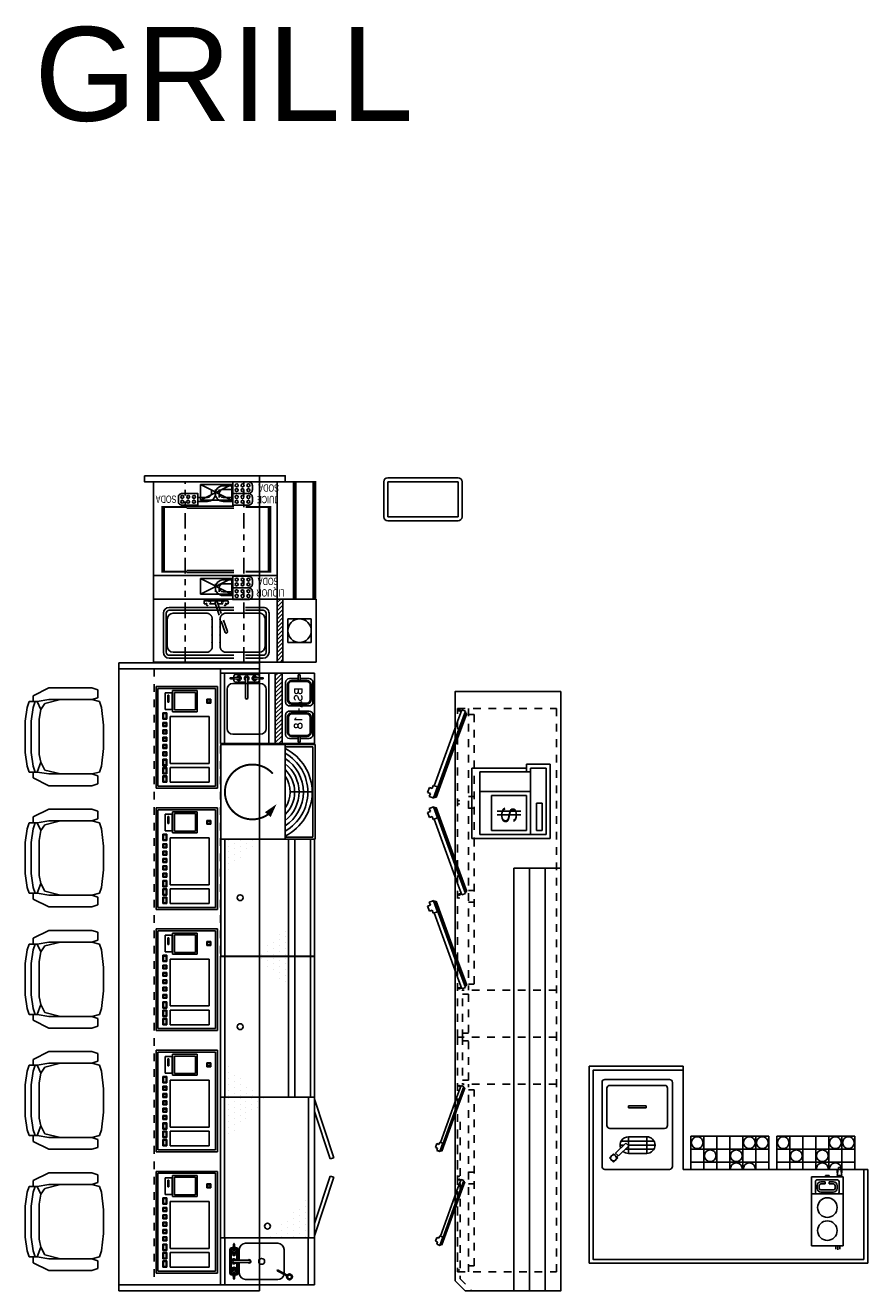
# Model space of a CAD drawing. Header units: inches. Extents: x -119 to 3951, y 0 to 4293.
# Tile 57 of 68: x 2378 to 2593, y 3436 to 3759. Entities that reach past the tile are written whole.
import ezdxf
from ezdxf.enums import TextEntityAlignment as Align

# ---------------------------------------------------------------- set-up
doc = ezdxf.new("R2010")
doc.units = ezdxf.units.IN
doc.header["$LTSCALE"] = 48
doc.header["$MEASUREMENT"] = 0
for name, pattern in [('A1-DASH', [0.2383, 0.0833, -0.031, 0.031, -0.031, 0.031, -0.031]), ('current$0$HIDDEN', [0.1875, 0.125, -0.0625]), ('HIDDEN', [0.375, 0.25, -0.125]), ('S-DASH', [0.082, 0.041, -0.041])]:
    doc.linetypes.add(name, pattern=pattern)
doc.layers.get('0').update_dxf_attribs({"linetype": 'CONTINUOUS'})
for name, color, linetype in [('200', 2, 'CONTINUOUS'), ('201', 2, 'HIDDEN'), ('204', 6, 'CONTINUOUS'), ('A-NEW GAMING', 5, 'current$0$HIDDEN'), ('A-SEATING', 3, 'CONTINUOUS'), ('E-SEATING', 3, 'CONTINUOUS'), ('FS-ARLBL', 4, 'CONTINUOUS'), ('FS-DSH01', 1, 'S-DASH'), ('FS-DSHA1', 4, 'A1-DASH'), ('FS-EQCTR', 4, 'CONTINUOUS'), ('FS-EQDTL', 8, 'CONTINUOUS'), ('FS-EQNTS', 3, 'CONTINUOUS'), ('FS-EQPMT', 2, 'CONTINUOUS')]:
    doc.layers.add(name, color=color, linetype=linetype)
doc.layers.get('0').freeze()
doc.styles.add('BarName', font='archtxp1.shx', dxfattribs={"width": 0.75, "height": 2.5})
doc.styles.add('HELV-12', font='HELV.shx', dxfattribs={"height": 12})
doc.styles.add('TEXT', font='SIMPLEX', dxfattribs={"height": 2})
doc.styles.add('TXT4', font='TXT', dxfattribs={"width": 1.25, "height": 4})

# ---------------------------------------------------------------- blocks, each defined once
blk = doc.blocks.new('RAE40P')
at = {"layer": '200'}
for p, q in [((0.75, 0), (22.25, 0)), ((0, -17.25), (0, -0.75)), ((23, -0.75), (23, -17.25)), ((22.25, -18), (0.75, -18))]:
    blk.add_line(p, q, dxfattribs=at)
for centre, start, end in [((0.75, -0.75), 90, 180), ((22.25, -0.75), 0, 90), ((0.75, -17.25), 180, 270), ((22.25, -17.25), 270, 0)]:
    blk.add_arc(centre, 0.75, start, end, dxfattribs=at)
at = {"layer": '204'}
for p, q in [((1.88, -2.94), (2.94, -1.88)), ((2.94, -4), (1.88, -2.94)), ((2.94, -1.88), (4, -2.94)), ((4, -2.94), (2.94, -4)), ((3.74, -3.2), (4.09, -3.55)), ((10.5, -16), (10.5, -2)), ((11.25, -1.25), (20.75, -1.25)), ((21.5, -2), (21.5, -16)), ((3.2, -3.74), (3.55, -4.09)), ((3.47, -4.17), (4.17, -3.47)), ((3.47, -4.17), (6.04, -6.82)), ((4.17, -3.47), (6.75, -6.12)), ((5.19, -5.95), (5.19, -13.29)), ((6.75, -6.12), (6.04, -6.82)), ((6.19, -4.63), (6.19, -5.54)), ((7.19, -4.86), (7.19, -13.31)), ((4.09, -6.75), (8.34, -6.75)), ((4.09, -6.75), (4.09, -11.43)), ((6.19, -6.67), (6.19, -13.55)), ((8.34, -6.75), (8.34, -11.43)), ((15.75, -11.25), (15.75, -6.75)), ((15.75, -6.75), (16.25, -6.75)), ((16.25, -11.25), (16.25, -6.75)), ((4.09, -11.43), (8.34, -11.43)), ((15.75, -11.25), (16.25, -11.25)), ((20.75, -16.75), (11.25, -16.75))]:
    blk.add_line(p, q, dxfattribs=at)
blk.add_circle((2.94, -2.94), 0.75, dxfattribs=at)
for centre, radius, start, end in [((11.25, -2), 0.75, 90, 180), ((20.75, -2), 0.75, 0, 90), ((6.22, -6.75), 2.12, 138.9689, 180), ((6.22, -6.75), 2.12, 0, 111.3986), ((6.22, -11.43), 2.12, 180, 0), ((11.25, -16), 0.75, 180, 270), ((20.75, -16), 0.75, 270, 0)]:
    blk.add_arc(centre, radius, start, end, dxfattribs=at)
blk = doc.blocks.new('p-gcu')
at = {"layer": 'FS-EQPMT'}
for p, q in [((-10, 0), (-10, -8.5)), ((-6.667, 0), (-6.667, -8.5)), ((-3.334, 0), (-3.334, -8.5)), ((-0.001, 0), (-0.001, -8.5)), ((3.332, 0), (3.332, -8.5)), ((6.665, 0), (6.665, -8.5)), ((10, -8.5), (10, 0)), ((-10, -1.834), (10, -1.834)), ((-10, -5.167), (10, -5.167)), ((-10, -8.5), (10, -8.5))]:
    blk.add_line(p, q, dxfattribs=at)
for centre in [(-5.0005, -3.5005), (1.6655, -3.5005), (-8.3335, -6.8335), (4.9985, -6.8335), (8.3315, -6.8335)]:
    blk.add_circle(centre, 1.4995, dxfattribs=at)
for centre in [(1.6655, -0.1675), (4.9985, -0.1675)]:
    blk.add_arc(centre, 1.4995, 173.586453, 6.413547, dxfattribs=at)
blk = doc.blocks.new('BNA007P')
at = {"layer": 'FS-EQDTL'}
for p, q in [((8.02, -13.32), (0, -13.32)), ((1.03, -16.47), (1.03, -13.72)), ((1.49, -15.47), (1.49, -14.72)), ((2.04, -15.47), (2.04, -14.72)), ((5.68, -13.79), (2.43, -13.79)), ((5.68, -14.34), (2.43, -14.34)), ((3.57, -15.86), (2.43, -15.86)), ((3.57, -16.41), (3.57, -15.86)), ((5.68, -15.86), (4.54, -15.86)), ((4.54, -16.41), (4.54, -15.86)), ((6.07, -15.47), (6.07, -14.72)), ((6.62, -15.47), (6.62, -14.72)), ((7.08, -16.47), (7.08, -13.72)), ((6.68, -16.87), (1.43, -16.87)), ((3.57, -16.41), (2.43, -16.41)), ((5.68, -16.41), (4.54, -16.41))]:
    blk.add_line(p, q, dxfattribs=at)
for centre in [(4.01, -3.93), (4.01, -9.82)]:
    blk.add_circle(centre, 2.5, dxfattribs=at)
for centre, radius, start, end in [((1.43, -13.72), 0.4, 90, 180), ((2.43, -14.72), 0.937, 90, 180), ((2.43, -15.47), 0.937, 180, 270), ((2.43, -14.72), 0.387, 90, 180), ((2.43, -15.47), 0.387, 180, 270), ((4.05, -15.1), 0.188, 15, 15), ((5.68, -14.72), 0.937, 0, 90), ((5.68, -14.72), 0.387, 0, 90), ((5.68, -15.47), 0.937, 270, 0), ((5.68, -15.47), 0.387, 270, 0), ((6.68, -13.72), 0.4, 0, 90), ((1.43, -16.47), 0.4, 180, 270), ((6.68, -16.47), 0.4, 270, 0)]:
    blk.add_arc(centre, radius, start, end, dxfattribs=at)
at = {"layer": 'FS-EQPMT'}
for p, q in [((8.02, 0), (0, 0)), ((0, 0), (0, -17.72)), ((0.84, 0), (0.84, 0.79)), ((1.33, 0), (1.33, 1)), ((1.84, 0), (1.84, 0.79)), ((8.02, 0), (8.02, -17.72)), ((0, -17.72), (8.02, -17.72)), ((0.33, -18), (1.47, -18)), ((0.65, -20.06), (0.33, -18)), ((0.34, -19.54), (0.34, -18.79)), ((0.34, -19.33), (0.34, -19.54)), ((0.49, -17.72), (0.49, -18)), ((1.47, -18), (1.15, -20.06)), ((1.31, -18), (1.31, -17.72)), ((1.46, -19.54), (1.46, -18.79)), ((1.46, -19.33), (1.46, -19.54)), ((3.58, -17.72), (3.58, -18.03)), ((4.49, -18.03), (3.58, -18.03)), ((4.5, -17.72), (4.49, -18.03)), ((0.57, -19.54), (0.34, -19.54)), ((1.15, -20.06), (0.65, -20.06)), ((1.46, -19.54), (1.23, -19.54))]:
    blk.add_line(p, q, dxfattribs=at)
for start, end in [(150.9427, 180), (0, 29.6212)]:
    blk.add_arc((0.9, -18.79), 0.562, start, end, dxfattribs=at)
blk = doc.blocks.new('GTD092P')
at = {"layer": '200'}
for p, q in [((2.86, -0.38), (19.3, -6.36)), ((22.46, -6.45), (5.78, -0.38)), ((22.17, -6.16), (6.28, -0.38)), ((22.22, -6.01), (6.75, -0.38)), ((22.28, -5.85), (7.24, -0.38)), ((19.6, -5.54), (19.22, -6.59)), ((19.6, -5.54), (22.42, -6.56)), ((22.28, -5.85), (22.11, -6.32)), ((22.12, -7.39), (22.46, -6.45)), ((19.22, -6.59), (19.98, -6.87)), ((19.98, -6.87), (19.72, -7.58)), ((19.72, -7.58), (21.01, -8.05)), ((21.27, -7.34), (21.01, -8.05)), ((21.27, -7.34), (22.03, -7.62)), ((22.42, -6.56), (22.03, -7.62))]:
    blk.add_line(p, q, dxfattribs=at)
at = {"layer": '201'}
for p, q in [((-0.12, 0.04), (0.1, 0.63)), ((-0.08, 0.69), (0.26, 1.63)), ((2.86, -0.38), (-0.08, 0.69)), ((0.12, -0.04), (0.33, 0.54)), ((0.26, 1.63), (5.78, -0.38)), ((0.61, 1.51), (0.79, 1.98)), ((6.28, -0.38), (0.67, 1.67)), ((6.75, -0.38), (0.73, 1.82)), ((0.79, 1.98), (7.24, -0.38))]:
    blk.add_line(p, q, dxfattribs=at)
blk.add_circle((0, 0), 0.125, dxfattribs=at)
blk.add_circle((0, 0), 0.125, dxfattribs=at)
blk = doc.blocks.new('GTD094P')
at = {"layer": '200'}
for p, q in [((-0.79, 1.98), (-7.24, -0.38)), ((-6.75, -0.38), (-0.73, 1.82)), ((-6.28, -0.38), (-0.67, 1.67)), ((-0.26, 1.63), (-5.78, -0.38)), ((-2.86, -0.38), (0.08, 0.69)), ((-0.61, 1.51), (-0.79, 1.98)), ((-0.12, -0.04), (-0.33, 0.54)), ((0.08, 0.69), (-0.26, 1.63)), ((0.12, 0.04), (-0.1, 0.63)), ((-22.46, -6.45), (-5.78, -0.38)), ((-22.28, -5.85), (-7.24, -0.38)), ((-22.22, -6.01), (-6.75, -0.38)), ((-22.17, -6.16), (-6.28, -0.38)), ((-2.86, -0.38), (-19.3, -6.36)), ((-22.12, -7.39), (-22.46, -6.45)), ((-19.6, -5.54), (-22.42, -6.56)), ((-22.28, -5.85), (-22.11, -6.32)), ((-19.6, -5.54), (-19.22, -6.59)), ((-22.42, -6.56), (-22.03, -7.62)), ((-21.27, -7.34), (-22.03, -7.62)), ((-21.27, -7.34), (-21.01, -8.05)), ((-19.72, -7.58), (-21.01, -8.05)), ((-19.22, -6.59), (-19.98, -6.87)), ((-19.98, -6.87), (-19.72, -7.58))]:
    blk.add_line(p, q, dxfattribs=at)
blk.add_circle((0, 0), 0.125, dxfattribs=at)
blk.add_circle((0, 0), 0.125, dxfattribs=at)
blk.add_circle((0, 0), 0.125, dxfattribs=at)
blk = doc.blocks.new('p-slmjim')
at = {"layer": 'FS-EQPMT'}
for p, q in [((1, 0), (19, 0)), ((0, -10), (0, -1)), ((1, -10), (1, -1)), ((1, -1), (19, -1)), ((19, -1), (19, -10)), ((20, -1), (20, -10)), ((19, -10), (1, -10)), ((19, -11), (1, -11))]:
    blk.add_line(p, q, dxfattribs=at)
for centre, start, end in [((1, -1), 90, 180), ((19, -1), 0, 90), ((1, -10), 180, 270), ((19, -10), 270, 0)]:
    blk.add_arc(centre, 1, start, end, dxfattribs=at)
blk = doc.blocks.new('blender')
at = {"layer": 'FS-EQPMT'}
for p, q in [((-6, 0), (-1, 0)), ((-7, -3.25), (-7, -1)), ((-6.5, -5.5), (-6.5, -1.5)), ((-6.25, -5.5), (-6.25, -1.5)), ((-5.5, -0.5), (-1.5, -0.5)), ((-5.5, -0.75), (-1.5, -0.75)), ((-0.75, -1.5), (-0.75, -5.5)), ((-0.5, -1.5), (-0.5, -5.5)), ((0, -1), (0, -6)), ((-6.5, -3.25), (-8, -3.25)), ((-8, -3.25), (-8, -3.75)), ((-6.5, -3.75), (-8, -3.75)), ((-7, -6), (-7, -3.75)), ((-1.5, -6.25), (-5.5, -6.25)), ((-1, -7), (-6, -7)), ((-1.5, -6.5), (-5.5, -6.5))]:
    blk.add_line(p, q, dxfattribs=at)
for centre, radius, start, end in [((-6, -1), 1, 90, 180), ((-1, -1), 1, 0, 90), ((-5.5, -1.5), 1, 90, 180), ((-5.5, -1.5), 0.75, 90, 180), ((-1.5, -1.5), 1, 0, 90), ((-1.5, -1.5), 0.75, 0, 90), ((-6, -6), 1, 180, 270), ((-5.5, -5.5), 1, 180, 270), ((-5.5, -5.5), 0.75, 180, 270), ((-1.5, -5.5), 1, 270, 0), ((-1.5, -5.5), 0.75, 270, 0), ((-1, -6), 1, 270, 0)]:
    blk.add_arc(centre, radius, start, end, dxfattribs=at)
blk = doc.blocks.new('*X298')
for p, q in [((14.1, 34.25), (15.85, 36)), ((15.16, 34.25), (16.91, 36)), ((16.22, 34.25), (17.97, 36)), ((17.28, 34.25), (19.03, 36)), ((18.34, 34.25), (20.09, 36)), ((19.4, 34.25), (21.15, 36)), ((20.46, 34.25), (22.21, 36)), ((21.52, 34.25), (23.27, 36)), ((22.58, 34.25), (24.33, 36)), ((23.64, 34.25), (25.39, 36)), ((24.7, 34.25), (26.45, 36)), ((25.76, 34.25), (27.51, 36)), ((26.83, 34.25), (28.58, 36)), ((27.89, 34.25), (29.64, 36)), ((28.95, 34.25), (30.7, 36)), ((30.01, 34.25), (31.76, 36))]:
    blk.add_line(p, q)
blk = doc.blocks.new('A$C6D764312')
at = {"layer": '200'}
for p, q in [((0, 5.35), (0, 5.28)), ((0.09, 5.44), (2.25, 5.56)), ((0.09, 5.18), (2.25, 5.06)), ((1, 5.88), (1, 5.49)), ((1, 5.88), (1, 5.49)), ((1, 5.13), (1, 4.75)), ((1, 5.13), (1, 4.75)), ((1.44, 6.31), (7.06, 6.31)), ((1.44, 4.31), (3.94, 4.31)), ((3.94, 5.31), (3.94, 0.31)), ((4.56, 5.31), (4.56, 0.31)), ((4.56, 4.31), (7.06, 4.31)), ((8.41, 5.44), (6.25, 5.56)), ((8.41, 5.18), (6.25, 5.06)), ((7.5, 5.88), (7.5, 5.49)), ((7.5, 5.13), (7.5, 4.75)), ((8.5, 5.35), (8.5, 5.28))]:
    blk.add_line(p, q, dxfattribs=at)
for centre, radius, start, end in [((0.09, 5.35), 0.0938, 93.1798, 180), ((0.09, 5.28), 0.0938, 180, 266.8202), ((1.44, 5.88), 0.438, 90, 180), ((1.44, 4.75), 0.438, 180, 270), ((2.25, 5.31), 0.594, 201.6803, 158.3197), ((2.25, 5.31), 0.25, 263.6403, 96.3597), ((4.25, 5.31), 0.594, 301.7569, 238.2431), ((4.25, 5.31), 0.312, 0, 180), ((6.25, 5.31), 0.594, 21.6803, 338.3197), ((6.25, 5.31), 0.25, 83.6403, 276.3597), ((7.06, 5.88), 0.438, 0, 90), ((7.06, 4.75), 0.438, 270, 0), ((8.41, 5.35), 0.0938, 360, 86.8202), ((8.41, 5.28), 0.0938, 273.1798, 360), ((4.25, 0.31), 0.312, 180, 0)]:
    blk.add_arc(centre, radius, start, end, dxfattribs=at)
blk = doc.blocks.new('GTA125P')
at = {"layer": '200'}
for p, q in [((18, 0), (0, 0)), ((0, 0), (0, -15.75)), ((18, -15.75), (18, 0)), ((18, -1), (0, -1)), ((2.64, -3.17), (2.64, -10.17)), ((14.14, -1.67), (4.14, -1.67)), ((15.64, -10.17), (15.64, -3.17)), ((0, -12.33), (18, -12.33)), ((4.14, -11.67), (14.14, -11.67)), ((0.71, -14), (0, -14.74)), ((0, -14), (18, -14)), ((0, -15.75), (18, -15.75)), ((0, -24), (0, -15.75)), ((17.13, -15.74), (17.99, -14.88)), ((18, -15.75), (18, -24)), ((18, -24), (0, -24))]:
    blk.add_line(p, q, dxfattribs=at)
for centre, start, end in [((4.14, -3.17), 90, 180), ((14.14, -3.17), 0, 90), ((4.14, -10.17), 180, 270), ((14.14, -10.17), 270, 360)]:
    blk.add_arc(centre, 1.5, start, end, dxfattribs=at)
at = {"layer": '200', "rotation": 90}
blk.add_blockref('A$C6D764312', (6.62, -10.93), dxfattribs=at)
at = {"layer": '200'}
blk.add_blockref('*X298', (-14, -50), dxfattribs=at)
at = {"layer": '200', "style": 'TEXT'}
blk.add_text('BSA-18', height=2, dxfattribs=at).set_placement((9, -20.88), align=Align.CENTER)
blk = doc.blocks.new('SEAT')
at = {"layer": 'E-SEATING'}
for p, q in [((-7.5, 19.5), (-9, 19)), ((-4, 20), (-7.5, 19.5)), ((4, 20), (-4, 20)), ((7.5, 19.5), (4, 20)), ((9, 19), (7.5, 19.5)), ((-10.5, 18), (-12.5, 14)), ((-9, 18), (-10.5, 18)), ((-9, 17), (-9.5, 14)), ((-9, 17), (-9, 19)), ((-7.5, 18), (-9, 17.5)), ((-9, 17), (-7, 16)), ((-4, 18.5), (-7.5, 18)), ((-7, 16), (-4.5, 16.5)), ((-4.5, 16.5), (4.5, 16.5)), ((4, 18.5), (-4, 18.5)), ((7.5, 18), (4, 18.5)), ((4.5, 16.5), (6.5, 16)), ((6.5, 16), (9, 17)), ((9, 17.5), (7.5, 18)), ((9, 17), (9, 19)), ((10.5, 18), (9, 18)), ((9, 17), (9.5, 14)), ((12.5, 14), (10.5, 18)), ((-12.5, 14), (-12.5, 3)), ((-9.5, 11), (-8.5, 15)), ((-9.5, 14), (-9.5, 3)), ((-8.5, 15), (-7, 16)), ((8.5, 15), (6.5, 16)), ((9.5, 11), (8.5, 15)), ((9.5, 14), (9.5, 3)), ((12.5, 3), (12.5, 14)), ((-12.5, 3), (-12, 1.5)), ((-12, 1.5), (-10, 1.5)), ((-10, 1.5), (-9.5, 3)), ((-9.5, 3), (-9, 1)), ((-9, 1), (-7.5, 0.5)), ((-7.5, 0.5), (-3, 0)), ((-3, 0), (3, 0)), ((3, 0), (7.5, 0.5)), ((7.5, 0.5), (9, 1)), ((9, 1), (9.5, 3)), ((9.5, 3), (10, 1.5)), ((10, 1.5), (12, 1.5)), ((12, 1.5), (12.5, 3))]:
    blk.add_line(p, q, dxfattribs=at)
blk = doc.blocks.new('GAMING')
at = {"layer": 'A-NEW GAMING', "linetype": 'Continuous'}
for p, q in [((13, 0), (-13, 0)), ((-13, 0), (-13, -15.75)), ((13, -15.75), (13, 0)), ((12.5, -0.5), (-12.5, -0.5)), ((-12.5, -0.5), (-12.5, -15.25)), ((-7.12, -2.38), (-11.38, -2.38)), ((-11.38, -2.38), (-11.38, -4.12)), ((-9, -3), (-10.75, -3)), ((-10.75, -3), (-10.75, -3.25)), ((-9, -3), (-9, -3.25)), ((-7.12, -2.38), (-7.12, -4.12)), ((-6.26, -1.75), (-6.26, -2.75)), ((-4.63, -1.75), (-6.26, -1.75)), ((-4.63, -2.75), (-6.26, -2.75)), ((-6.07, -1.94), (-6.07, -2.56)), ((-4.82, -1.94), (-6.07, -1.94)), ((-4.82, -2.56), (-6.07, -2.56)), ((-4.82, -1.94), (-4.82, -2.56)), ((-4.63, -1.75), (-4.63, -2.75)), ((-3.76, -1.75), (-3.76, -2.75)), ((-2.76, -1.75), (-3.76, -1.75)), ((-2.76, -2.75), (-3.76, -2.75)), ((-3.57, -1.94), (-3.57, -2.56)), ((-2.94, -1.94), (-3.57, -1.94)), ((-2.94, -2.56), (-3.57, -2.56)), ((-2.94, -1.94), (-2.94, -2.56)), ((-2.76, -1.75), (-2.76, -2.75)), ((-1.88, -1.75), (-1.88, -2.75)), ((-0.88, -1.75), (-1.88, -1.75)), ((-0.88, -2.75), (-1.88, -2.75)), ((-1.07, -1.94), (-1.69, -1.94)), ((-1.69, -1.94), (-1.69, -2.56)), ((-1.07, -2.56), (-1.69, -2.56)), ((-1.07, -1.94), (-1.07, -2.56)), ((-0.88, -1.75), (-0.88, -2.75)), ((-0.01, -1.75), (-0.01, -2.75)), ((0.99, -1.75), (-0.01, -1.75)), ((0.99, -2.75), (-0.01, -2.75)), ((0.81, -1.94), (0.18, -1.94)), ((0.18, -1.94), (0.18, -2.56)), ((0.81, -2.56), (0.18, -2.56)), ((0.81, -1.94), (0.81, -2.56)), ((0.99, -1.75), (0.99, -2.75)), ((1.87, -1.75), (1.87, -2.75)), ((2.87, -1.75), (1.87, -1.75)), ((2.87, -2.75), (1.87, -2.75)), ((2.68, -1.94), (2.06, -1.94)), ((2.06, -1.94), (2.06, -2.56)), ((2.68, -2.56), (2.06, -2.56)), ((2.68, -1.94), (2.68, -2.56)), ((2.87, -1.75), (2.87, -2.75)), ((3.74, -1.75), (3.74, -2.75)), ((4.74, -1.75), (3.74, -1.75)), ((4.74, -2.75), (3.74, -2.75)), ((4.56, -1.94), (3.93, -1.94)), ((3.93, -1.94), (3.93, -2.56)), ((4.56, -2.56), (3.93, -2.56)), ((4.56, -1.94), (4.56, -2.56)), ((4.74, -1.75), (4.74, -2.75)), ((5.62, -1.75), (5.62, -2.75)), ((7.24, -1.75), (5.62, -1.75)), ((7.24, -2.75), (5.62, -2.75)), ((7.06, -1.94), (5.81, -1.94)), ((5.81, -1.94), (5.81, -2.56)), ((7.06, -2.56), (5.81, -2.56)), ((7.06, -1.94), (7.06, -2.56)), ((7.24, -1.75), (7.24, -2.75)), ((7.74, -1.75), (7.74, -2.75)), ((9.37, -1.75), (7.74, -1.75)), ((9.37, -2.75), (7.74, -2.75)), ((9.18, -1.94), (7.93, -1.94)), ((7.93, -1.94), (7.93, -2.56)), ((9.18, -2.56), (7.93, -2.56)), ((9.18, -1.94), (9.18, -2.56)), ((9.37, -1.75), (9.37, -2.75)), ((11.49, -1.75), (9.87, -1.75)), ((9.87, -1.75), (9.87, -2.75)), ((11.49, -2.75), (9.87, -2.75)), ((10.06, -1.94), (10.06, -2.56)), ((11.31, -1.94), (10.06, -1.94)), ((11.31, -2.56), (10.06, -2.56)), ((11.31, -1.94), (11.31, -2.56)), ((11.49, -1.75), (11.49, -2.75)), ((12.5, -15.25), (12.5, -0.5)), ((-11.94, -4.25), (-11.94, -10.5)), ((-6.56, -4.25), (-11.94, -4.25)), ((-7, -4.69), (-11.5, -4.69)), ((-11.5, -4.69), (-11.5, -10.06)), ((-7.12, -4.12), (-11.38, -4.12)), ((-9, -3.25), (-10.75, -3.25)), ((-7, -4.69), (-7, -10.06)), ((-6.56, -4.25), (-6.56, -10.5)), ((-5.31, -3.62), (6.69, -3.62)), ((-5.31, -3.62), (-5.31, -13.62)), ((6.69, -3.62), (6.69, -13.62)), ((7.75, -3.62), (11.5, -3.62)), ((7.75, -13.62), (7.75, -3.62)), ((11.5, -13.62), (11.5, -3.62)), ((-6.56, -10.5), (-11.94, -10.5)), ((-7, -10.06), (-11.5, -10.06)), ((-13, -15.75), (13, -15.75)), ((-12.5, -15.25), (12.5, -15.25)), ((-9.77, -13), (-9.77, -14)), ((-9.77, -13), (-8.77, -13)), ((-9.77, -14), (-8.77, -14)), ((-9.58, -13.19), (-8.96, -13.19)), ((-9.58, -13.19), (-9.58, -13.81)), ((-9.58, -13.81), (-8.96, -13.81)), ((-8.96, -13.19), (-8.96, -13.81)), ((-8.77, -13), (-8.77, -14)), ((-5.31, -13.62), (6.69, -13.62)), ((7.75, -13.62), (11.5, -13.62))]:
    blk.add_line(p, q, dxfattribs=at)
blk = doc.blocks.new('POKERMACHINE')
at = {"layer": 'A-NEW GAMING', "rotation": 90}
blk.add_blockref('GAMING', (-15.75, 0), dxfattribs=at)
at = {"layer": 'A-SEATING', "rotation": 90}
blk.add_blockref('SEAT', (-29.16, -0.14), dxfattribs=at)
blk = doc.blocks.new('GTD042P')
at = {"layer": 'FS-EQPMT'}
for p, q in [((0, 0), (36, 0)), ((0, 0), (0, -1)), ((36, 0), (36, -1)), ((36, -1), (0, -1)), ((0, -1), (0, -22.5)), ((0.29, -1.99), (0.29, -1.99)), ((1.79, -1.99), (1.79, -1.99)), ((3.29, -1.99), (3.29, -1.99)), ((4.79, -1.99), (4.79, -1.99)), ((6.29, -1.99), (6.29, -1.99)), ((7.79, -1.99), (7.79, -1.99)), ((9.29, -1.99), (9.29, -1.99)), ((36, -22.5), (36, -1)), ((0.29, -4.99), (0.29, -4.99)), ((1.04, -3.49), (1.04, -3.49)), ((1.79, -4.99), (1.79, -4.99)), ((2.54, -3.49), (2.54, -3.49)), ((3.29, -4.99), (3.29, -4.99)), ((4.04, -3.49), (4.04, -3.49)), ((4.79, -4.99), (4.79, -4.99)), ((5.54, -3.49), (5.54, -3.49)), ((6.29, -4.99), (6.29, -4.99)), ((7.04, -3.49), (7.04, -3.49)), ((8.54, -3.49), (8.54, -3.49)), ((0.29, -7.99), (0.29, -7.99)), ((1.04, -6.49), (1.04, -6.49)), ((1.04, -9.49), (1.04, -9.49)), ((1.79, -7.99), (1.79, -7.99)), ((2.54, -6.49), (2.54, -6.49)), ((2.54, -9.49), (2.54, -9.49)), ((3.29, -7.99), (3.29, -7.99)), ((4.04, -6.49), (4.04, -6.49)), ((5.54, -6.49), (5.54, -6.49)), ((0.29, -10.99), (0.29, -10.99)), ((35.54, -12.68), (35.54, -12.68)), ((32.54, -15.68), (32.54, -15.68)), ((34.04, -15.68), (34.04, -15.68)), ((34.79, -14.18), (34.79, -14.18)), ((35.54, -15.68), (35.54, -15.68)), ((29.54, -18.68), (29.54, -18.68)), ((31.04, -18.68), (31.04, -18.68)), ((31.79, -17.18), (31.79, -17.18)), ((32.54, -18.68), (32.54, -18.68)), ((33.29, -17.18), (33.29, -17.18)), ((34.04, -18.68), (34.04, -18.68)), ((34.79, -17.18), (34.79, -17.18)), ((35.54, -18.68), (35.54, -18.68)), ((0, -22.5), (36, -22.5)), ((0, -22.5), (0, -24)), ((26.54, -21.68), (26.54, -21.68)), ((28.04, -21.68), (28.04, -21.68)), ((28.79, -20.18), (28.79, -20.18)), ((29.54, -21.68), (29.54, -21.68)), ((30.29, -20.18), (30.29, -20.18)), ((31.04, -21.68), (31.04, -21.68)), ((31.79, -20.18), (31.79, -20.18)), ((32.54, -21.68), (32.54, -21.68)), ((33.29, -20.18), (33.29, -20.18)), ((34.04, -21.68), (34.04, -21.68)), ((34.79, -20.18), (34.79, -20.18)), ((35.54, -21.68), (35.54, -21.68)), ((36, -24), (36, -22.5)), ((0, -24), (36, -24)), ((0.5, -24), (15.5, -29)), ((15.82, -28.05), (3.66, -24)), ((20.18, -28.05), (32.34, -24)), ((35.5, -24), (20.5, -29)), ((15.5, -29), (15.82, -28.05)), ((20.5, -29), (20.18, -28.05))]:
    blk.add_line(p, q, dxfattribs=at)
blk.add_circle((33, -12), 0.75, dxfattribs=at)
blk = doc.blocks.new('GTD072P')
at = {"layer": 'FS-EQPMT'}
for p, q in [((12, 0), (0, 0)), ((0, 0), (0, -24)), ((12, -24), (12, 0)), ((12, -1.12), (0, -1.12)), ((1.57, -3.3), (3.87, -3.18)), ((2.54, -2.84), (2.54, -3.25)), ((2.54, -2.84), (2.54, -3.25)), ((2.87, -2.84), (2.87, -3.23)), ((3, -2.38), (9, -2.38)), ((3, -2.71), (9, -2.71)), ((3.6, -2.87), (4.04, -3.24)), ((8.4, -2.87), (7.96, -3.24)), ((10.43, -3.3), (8.13, -3.18)), ((9.13, -2.84), (9.13, -3.23)), ((9.46, -2.84), (9.46, -3.25)), ((1.38, -6.39), (1.38, -14.64)), ((1.47, -3.4), (1.47, -3.48)), ((1.57, -3.58), (3.87, -3.71)), ((2.54, -3.64), (2.54, -4.04)), ((2.54, -3.64), (2.54, -4.04)), ((2.87, -3.65), (2.87, -4.04)), ((3, -4.18), (5.67, -4.18)), ((3, -4.51), (5.67, -4.51)), ((5.67, -4.76), (3.01, -4.76)), ((3.6, -4.02), (4.04, -3.65)), ((5.67, -3.44), (5.67, -7.3)), ((6.33, -3.44), (6.33, -7.3)), ((6.33, -4.18), (9, -4.18)), ((6.33, -4.51), (9, -4.51)), ((9.01, -4.76), (6.33, -4.76)), ((8.4, -4.02), (7.96, -3.65)), ((10.43, -3.58), (8.13, -3.71)), ((9.13, -3.65), (9.13, -4.04)), ((9.46, -3.64), (9.46, -4.04)), ((10.53, -3.4), (10.53, -3.48)), ((10.63, -14.64), (10.63, -6.39)), ((5.96, -7.63, 71), (5.96, -7.63, 71)), ((8.18, -14.57, 71), (8.42, -14.46, 71)), ((9.5, -17.07, 71), (8.18, -14.57, 71)), ((8.42, -14.46, 71), (9.72, -16.94, 71)), ((3.01, -16.26), (9.01, -16.26)), ((12, -22.38), (0, -22.38)), ((0, -24), (12, -24))]:
    blk.add_line(p, q, dxfattribs=at)
for centre, radius in [((3.87, -3.44), 0.233), ((8.13, -3.44), 0.233), ((6.01, -10.51), 0.75), ((9.98, -17.64), 0.75), ((9.98, -17.64), 0.5)]:
    blk.add_circle(centre, radius, dxfattribs=at)
for centre, radius, start, end in [((3, -2.84), 0.466, 90, 180), ((3, -2.84), 0.133, 90, 180), ((3.87, -3.44), 0.632, 201.6803, 158.3197), ((3.87, -3.44), 0.266, 263.6403, 96.3597), ((6, -3.44), 0.632, 301.7569, 238.2431), ((6, -3.44), 0.333, 0, 180), ((8.13, -3.44), 0.632, 21.6803, 338.3197), ((8.13, -3.44), 0.266, 83.6403, 276.3597), ((9, -2.84), 0.466, 0, 90), ((9, -2.84), 0.133, 0, 90), ((3.01, -6.39), 1.62, 90, 180), ((1.57, -3.4), 0.0999, 93.1798, 180), ((1.57, -3.48), 0.0999, 180, 266.8202), ((3, -4.04), 0.466, 180, 270), ((3, -4.04), 0.133, 180, 270), ((9, -4.04), 0.133, 270, 0), ((9, -4.04), 0.466, 270, 0), ((9.01, -6.39), 1.62, 0, 90), ((10.43, -3.4), 0.0999, 0, 86.8202), ((10.43, -3.48), 0.0999, 273.1798, 0), ((6, -7.3), 0.433, 140.2849, 39.7151), ((6, -7.3), 0.333, 180, 0), ((3.01, -14.64), 1.62, 180, 270), ((9.01, -14.64), 1.62, 282.0214, 0), ((9.01, -14.64), 1.62, 270, 272.2709)]:
    blk.add_arc(centre, radius, start, end, dxfattribs=at)
blk = doc.blocks.new('p-rgstr')
at = {"layer": 'FS-EQPMT'}
for p, q in [((-10, 20), (-10, 14)), ((9, 20), (-10, 20)), ((9, 0), (9, 20)), ((-9, 19), (8, 19)), ((-9, 15), (-9, 19)), ((0, 18), (0, 16.5)), ((7, 18), (0, 18)), ((0, 16.5), (7, 16.5)), ((7, 18), (7, 16.5)), ((8, 19), (8, 2)), ((-10, 14), (-8, 14)), ((-9, 15), (8, 15)), ((-9, 14), (-9, 0)), ((-8, 2), (-8, 15)), ((-3, 15), (-3, 2)), ((-2, 5), (-2, 14)), ((-2, 14), (7, 14)), ((7, 14), (7, 5)), ((2, 12.5), (2, 6.5)), ((3, 12.5), (3, 6.5)), ((7, 5), (-2, 5)), ((-9, 0), (9, 0)), ((8, 2), (-8, 2))]:
    blk.add_line(p, q, dxfattribs=at)
at = {"layer": 'FS-EQPMT', "style": 'TXT4', "width": 1.25}
blk.add_text('S', height=4, dxfattribs=at).set_placement((0.75, 7.5))
blk = doc.blocks.new('GTD004P')
at = {"layer": 'FS-EQPMT'}
for p, q in [((30, -0.06), (0, -0.06)), ((0, -0.06), (0, -19)), ((30, -1.12), (0, -1.12)), ((0.29, -2.05), (0.29, -2.05)), ((1.79, -2.05), (1.79, -2.05)), ((3.29, -2.05), (3.29, -2.05)), ((4.79, -2.05), (4.79, -2.05)), ((6.29, -2.05), (6.29, -2.05)), ((7.79, -2.05), (7.79, -2.05)), ((30, -19), (30, -0.06)), ((0.29, -5.05), (0.29, -5.05)), ((1.04, -3.55), (1.04, -3.55)), ((1.79, -5.05), (1.79, -5.05)), ((2.54, -3.55), (2.54, -3.55)), ((3.29, -5.05), (3.29, -5.05)), ((4.04, -3.55), (4.04, -3.55)), ((4.79, -5.05), (4.79, -5.05)), ((5.54, -3.55), (5.54, -3.55)), ((0.29, -8.05), (0.29, -8.05)), ((1.04, -6.55), (1.04, -6.55)), ((1.79, -8.05), (1.79, -8.05)), ((2.54, -6.55), (2.54, -6.55)), ((27.29, -12.05), (27.29, -12.05)), ((28.79, -12.05), (28.79, -12.05)), ((29.54, -10.55), (29.54, -10.55)), ((24.29, -15.05), (24.29, -15.05)), ((25.79, -15.05), (25.79, -15.05)), ((26.54, -13.55), (26.54, -13.55)), ((27.29, -15.05), (27.29, -15.05)), ((28.04, -13.55), (28.04, -13.55)), ((28.79, -15.05), (28.79, -15.05)), ((29.54, -13.55), (29.54, -13.55)), ((0, -17.38), (30, -17.38)), ((0, -19), (30, -19)), ((23.54, -16.55), (23.54, -16.55)), ((25.04, -16.55), (25.04, -16.55)), ((26.54, -16.55), (26.54, -16.55)), ((28.04, -16.55), (28.04, -16.55)), ((29.54, -16.55), (29.54, -16.55))]:
    blk.add_line(p, q, dxfattribs=at)
blk.add_circle((15, -5), 0.75, dxfattribs=at)
blk = doc.blocks.new('GTS024P')
at = {"layer": 'FS-EQPMT'}
for p, q in [((0, 0), (0, -5.02)), ((29.99, -5.02), (29.99, 0)), ((0, -4.02), (29.99, -4.02)), ((0, -5.02), (29.99, -5.02))]:
    blk.add_line(p, q, dxfattribs=at)
blk = doc.blocks.new('sodawand')
at = {"layer": 'FS-EQPMT', "color": 3, "linetype": 'Continuous'}
for p, q in [((0, -0.99), (0, 0)), ((1, -0.99), (1, 0)), ((4.46, -1.99), (2, -1.99)), ((4.46, -2.99), (2, -2.99))]:
    blk.add_line(p, q, dxfattribs=at)
at = {"layer": 'FS-EQPMT', "linetype": 'Continuous'}
blk.add_lwpolyline([(8.46, -3.99), (4.46, -3.99), (4.46, -0.99), (8.46, -0.99, -0.414214), (9.46, -1.99), (9.46, -2.99, -0.414214)], format="xyb", close=True, dxfattribs=at)
at = {"layer": 'FS-EQPMT', "color": 5, "linetype": 'Continuous'}
for centre in [(5.45, -1.87), (5.46, -3.09), (6.95, -1.87), (6.96, -3.09), (8.45, -1.87), (8.46, -3.09)]:
    blk.add_circle(centre, 0.375, dxfattribs=at)
at = {"layer": 'FS-EQPMT', "color": 3, "linetype": 'Continuous'}
for radius in [2, 1]:
    blk.add_arc((2, -0.99), radius, 180, 270, dxfattribs=at)
blk = doc.blocks.new('GTB010P')
at = {"layer": 'FS-DSH01'}
for p, q in [((84, 0), (0, 0)), ((0, 0), (0, -25.25)), ((12, 0), (12, -24)), ((84, -25.25), (84, 0)), ((11, -22.5), (1, -22.5)), ((1, -22.5), (1, -24)), ((11, -24), (11, -22.5)), ((84, -22.5), (12, -22.5)), ((82.5, -21), (13.5, -21)), ((13.5, -21), (13.5, -22.5)), ((34.5, -21), (34.5, -22.5)), ((37.5, -21), (37.5, -22.5)), ((48.75, -21), (48.9476, -21)), ((58.5, -22.5), (58.5, -21)), ((61.5, -22.5), (61.5, -21)), ((82.5, -22.5), (82.5, -21)), ((0, -24), (12, -24)), ((0, -25.25), (84, -25.25))]:
    blk.add_line(p, q, dxfattribs=at)
for p in [(12.4375, -24.875), (35.5625, -24.875), (36.4375, -24.875), (59.5625, -24.875), (59.5625, -24.875), (60.4375, -24.875), (83.5625, -24.875)]:
    blk.add_point(p, dxfattribs=at)
blk = doc.blocks.new('GTB008P')
at = {"layer": 'FS-DSH01'}
for p, q in [((0, 0), (60, 0)), ((0, -25.25), (0, 0)), ((48, 0), (48, -24)), ((60, 0), (60, -25.25)), ((0, -22.5), (48, -22.5)), ((0, -22.5), (24, -22.5)), ((1.5, -21), (22.5, -21)), ((1.5, -21), (46.5, -21)), ((1.5, -22.5), (1.5, -21)), ((1.5, -22.5), (1.5, -21)), ((1.5, -22.5), (1.5, -21)), ((1.5, -22.5), (1.5, -21)), ((22.5, -21), (22.5, -22.5)), ((25.5, -21), (25.5, -22.5)), ((46.5, -22.5), (46.5, -21)), ((49, -22.5), (59, -22.5)), ((49, -24), (49, -22.5)), ((59, -22.5), (59, -24)), ((60, -25.25), (0, -25.25)), ((36, -25.25), (0, -25.25)), ((60, -24), (48, -24))]:
    blk.add_line(p, q, dxfattribs=at)
for p in [(0.4375, -24.875), (0.4375, -24.875), (0.4375, -24.875), (23.5625, -24.875), (24.4375, -24.875), (47.5625, -24.875)]:
    blk.add_point(p, dxfattribs=at)
blk = doc.blocks.new('GTG075P')
at = {"layer": 'FS-EQPMT'}
for p, q in [((0, 0), (0, -24.12)), ((24.13, 0), (0, 0)), ((24.13, -24.12), (24.13, 0)), ((24.13, -16.46), (0, -16.46)), ((0.49, -23.56), (0.49, -16.43)), ((12.07, -23.55), (12.07, -17.72)), ((23.57, -23.56), (23.57, -16.43)), ((0, -24.12), (24.13, -24.12)), ((23.57, -23.56), (0.49, -23.56))]:
    blk.add_line(p, q, dxfattribs=at)
for points in [[(16.73, -13.29, 0.5, 0.5, 2.354674), (6.66, -12.57, 0.5, 0.5, 2.354674)], [(12.07, -23.55, 0.422, 0.422, 0), (12.07, -17.72, 0.422, 0.422, 0)]]:
    blk.add_lwpolyline(points, format="xyseb", dxfattribs=at)
for centre, radius, start, end in [((11.95, -10.89), 12.48, 206.465, 333.535), ((12, -10.82), 11.44, 209.5489, 330.4511), ((12, -10.82), 10.31, 213.1595, 326.8405), ((12, -10.82), 9.19, 217.8758, 322.1242), ((12, -10.82), 8.06, 224.3968, 315.6032), ((12, -10.82), 6.94, 234.3975, 305.6025)]:
    blk.add_arc(centre, radius, start, end, dxfattribs=at)
blk.add_solid([(6.87, -11.29), (5.63, -12.75), (8.92, -14.25)], dxfattribs=at)
blk = doc.blocks.new('GTD005P')
at = {"layer": 'FS-EQPMT'}
for p, q in [((36, 0), (0, 0)), ((0, 0), (0, -19)), ((36, -19), (36, 0)), ((36, -1.12), (0, -1.12)), ((0.29, -2.05), (0.29, -2.05)), ((1.79, -2.05), (1.79, -2.05)), ((3.29, -2.05), (3.29, -2.05)), ((4.79, -2.05), (4.79, -2.05)), ((6.29, -2.05), (6.29, -2.05)), ((7.79, -2.05), (7.79, -2.05)), ((0.29, -5.05), (0.29, -5.05)), ((1.04, -3.55), (1.04, -3.55)), ((1.79, -5.05), (1.79, -5.05)), ((2.54, -3.55), (2.54, -3.55)), ((3.29, -5.05), (3.29, -5.05)), ((4.04, -3.55), (4.04, -3.55)), ((4.79, -5.05), (4.79, -5.05)), ((5.54, -3.55), (5.54, -3.55)), ((0.29, -8.05), (0.29, -8.05)), ((1.04, -6.55), (1.04, -6.55)), ((1.79, -8.05), (1.79, -8.05)), ((2.54, -6.55), (2.54, -6.55)), ((33.29, -12.05), (33.29, -12.05)), ((34.79, -12.05), (34.79, -12.05)), ((35.54, -10.55), (35.54, -10.55)), ((30.29, -15.05), (30.29, -15.05)), ((31.79, -15.05), (31.79, -15.05)), ((32.54, -13.55), (32.54, -13.55)), ((33.29, -15.05), (33.29, -15.05)), ((34.04, -13.55), (34.04, -13.55)), ((34.79, -15.05), (34.79, -15.05)), ((35.54, -13.55), (35.54, -13.55)), ((0, -17.38), (36, -17.38)), ((0, -19), (36, -19)), ((29.54, -16.55), (29.54, -16.55)), ((31.04, -16.55), (31.04, -16.55)), ((32.54, -16.55), (32.54, -16.55)), ((34.04, -16.55), (34.04, -16.55)), ((35.54, -16.55), (35.54, -16.55))]:
    blk.add_line(p, q, dxfattribs=at)
blk.add_circle((18, -5), 0.75, dxfattribs=at)
blk = doc.blocks.new('GTS025P')
at = {"layer": 'FS-EQPMT'}
for p, q in [((0, 0), (0, -5.02)), ((35.99, -5.02), (35.99, 0)), ((0, -4.02), (35.99, -4.02)), ((0, -5.02), (35.99, -5.02))]:
    blk.add_line(p, q, dxfattribs=at)

msp = doc.modelspace()

# ---------------------------------------------------------------- linework, layer by layer
at = {"layer": '200'}
for p, q in [((2410.92, 3642.37), (2442.48, 3642.37)), ((2410.92, 3642.37), (2410.92, 3596.24)), ((2422.89, 3637.62), (2422.89, 3641.62)), ((2430.89, 3641.62), (2422.89, 3641.62)), ((2430.89, 3637.62), (2430.89, 3641.62)), ((2442.48, 3642.37), (2452.48, 3642.37)), ((2442.48, 3596.24), (2442.48, 3642.37)), ((2422.89, 3637.62), (2430.89, 3637.62)), ((2430.89, 3637.64), (2430.87, 3637.62)), ((2413.12, 3636.12), (2413.12, 3619.12)), ((2413.62, 3627.12), (2413.62, 3635.62)), ((2440.27, 3627.12), (2440.27, 3635.62)), ((2440.77, 3636.12), (2440.77, 3619.12)), ((2413.62, 3627.12), (2413.62, 3619.62)), ((2440.27, 3627.12), (2440.27, 3619.62)), ((2422.89, 3617.62), (2422.89, 3613.62)), ((2422.89, 3617.62), (2430.89, 3617.62)), ((2430.89, 3617.59), (2430.87, 3617.62)), ((2430.89, 3617.62), (2430.89, 3613.62)), ((2430.89, 3613.62), (2422.89, 3613.62)), ((2452.48, 3612.37), (2442.48, 3612.37)), ((2443.4, 3612.32), (2442.53, 3611.45)), ((2443.98, 3611.84), (2442.53, 3610.39)), ((2443.98, 3610.78), (2442.53, 3609.33)), ((2443.98, 3596.24), (2443.98, 3612.37)), ((2452.48, 3612.37), (2452.48, 3596.24)), ((2413.42, 3598.74), (2413.42, 3608.74)), ((2414.17, 3598.74), (2414.17, 3608.74)), ((2414.92, 3610.24), (2419.42, 3610.24)), ((2414.92, 3609.49), (2419.42, 3609.49)), ((2419.42, 3608.74), (2415.92, 3608.74)), ((2438.92, 3610.24), (2434.42, 3610.24)), ((2438.92, 3609.49), (2434.42, 3609.49)), ((2437.92, 3608.74), (2434.42, 3608.74)), ((2439.67, 3598.74), (2439.67, 3608.74)), ((2440.42, 3598.74), (2440.42, 3608.74)), ((2443.98, 3609.72), (2442.53, 3608.27)), ((2443.98, 3608.66), (2442.53, 3607.21)), ((2443.98, 3607.6), (2442.53, 3606.15)), ((2414.42, 3607.24), (2414.42, 3600.24)), ((2439.42, 3600.24), (2439.42, 3607.24)), ((2443.98, 3606.54), (2442.53, 3605.09)), ((2443.98, 3605.48), (2442.53, 3604.03)), ((2443.98, 3604.42), (2442.53, 3602.97)), ((2443.98, 3603.36), (2442.53, 3601.91)), ((2443.98, 3602.3), (2442.53, 3600.85)), ((2443.98, 3601.24), (2442.53, 3599.78)), ((2419.42, 3597.99), (2414.92, 3597.99)), ((2415.92, 3598.74), (2419.42, 3598.74)), ((2434.42, 3598.74), (2437.92, 3598.74)), ((2434.42, 3597.99), (2438.92, 3597.99)), ((2443.98, 3600.18), (2442.53, 3598.72)), ((2443.98, 3599.12), (2442.53, 3597.66)), ((2443.98, 3598.06), (2442.53, 3596.6)), ((2410.92, 3596.24), (2442.48, 3596.24)), ((2419.42, 3597.24), (2414.92, 3597.24)), ((2434.42, 3597.24), (2438.92, 3597.24)), ((2442.48, 3596.24), (2452.48, 3596.24)), ((2443.98, 3596.99), (2443.23, 3596.24))]:
    msp.add_line(p, q, dxfattribs=at)
for points, const_width in [([(2446.98, 3642.37), (2446.98, 3612.37)], 1), ([(2451.98, 3642.37), (2451.98, 3612.37)], 1), ([(2413.34, 3619.12), (2413.35, 3636.12)], 0.5), ([(2419.47, 3635.87), (2413.6, 3635.87)], 0.5), ([(2434.42, 3635.87), (2440.29, 3635.87)], 0.5), ([(2440.54, 3619.12), (2440.54, 3636.12)], 0.5), ([(2419.47, 3619.37), (2413.09, 3619.37)], 0.5), ([(2434.42, 3619.37), (2440.79, 3619.37)], 0.5)]:
    msp.add_lwpolyline(points, dxfattribs=dict(at, const_width=const_width))
for centre, radius, start, end in [((2414.92, 3608.74), 1.5, 89.9989, 179.9989), ((2414.92, 3608.74), 0.75, 89.9989, 179.9989), ((2415.92, 3607.24), 1.5, 89.9989, 179.9989), ((2437.92, 3607.24), 1.5, 359.9989, 89.9989), ((2438.92, 3608.74), 1.5, 359.9989, 89.9989), ((2438.92, 3608.74), 0.75, 359.9989, 89.9989), ((2414.92, 3598.74), 1.5, 179.9989, 269.9989), ((2414.92, 3598.74), 0.75, 179.9989, 269.9989), ((2415.92, 3600.24), 1.5, 179.9989, 269.9989), ((2437.92, 3600.24), 1.5, 269.9989, 359.9989), ((2438.92, 3598.74), 0.75, 269.9989, 359.9989), ((2438.92, 3598.74), 1.5, 269.9989, 359.9989)]:
    msp.add_arc(centre, radius, start, end, dxfattribs=at)
for p in [(2429.98, 3611.4), (2425.87, 3607.19), (2425.87, 3605.19), (2427.87, 3607.19), (2427.87, 3605.19), (2425.87, 3603.19), (2425.87, 3601.19), (2427.87, 3603.19), (2427.87, 3601.19)]:
    msp.add_point(p, dxfattribs=at)
at = {"layer": '201'}
for p, q in [((2419.42, 3636.12), (2434.42, 3636.12)), ((2419.42, 3635.62), (2434.42, 3635.62)), ((2419.42, 3619.62), (2434.42, 3619.62)), ((2419.42, 3619.12), (2434.42, 3619.12)), ((2423.8, 3611.95), (2423.8, 3611.13)), ((2423.8, 3611.95), (2423.8, 3611.13)), ((2430, 3611.94), (2423.8, 3611.94)), ((2423.8, 3611.12), (2424.44, 3611.12)), ((2424.64, 3611.34), (2424.48, 3611.18)), ((2425.03, 3611.75), (2424.91, 3611.63)), ((2425.34, 3611.27), (2425.19, 3611.12)), ((2425.19, 3611.12), (2426.7, 3611.12)), ((2425.43, 3611.37), (2425.34, 3611.27)), ((2426.64, 3611.28), (2427.67, 3608.27)), ((2428.17, 3608.68), (2427.21, 3611.47)), ((2427.33, 3611.12), (2428.64, 3611.12)), ((2428.41, 3611.37), (2428.49, 3611.27)), ((2428.49, 3611.27), (2428.64, 3611.12)), ((2428.8, 3611.75), (2428.92, 3611.63)), ((2429.2, 3611.34), (2429.35, 3611.18)), ((2429.4, 3611.12), (2430, 3611.12)), ((2430, 3611.12), (2430, 3611.94)), ((2419.42, 3610.24), (2434.42, 3610.24)), ((2419.42, 3609.49), (2434.42, 3609.49)), ((2424.42, 3608.74), (2419.42, 3608.74)), ((2434.42, 3608.74), (2429.42, 3608.74)), ((2425.92, 3600.24), (2425.92, 3607.24)), ((2427.92, 3607.24), (2427.92, 3600.24)), ((2428.21, 3606.72), (2429.2, 3603.84)), ((2429.77, 3604.03), (2428.76, 3606.96)), ((2419.42, 3598.74), (2424.42, 3598.74)), ((2419.42, 3597.99), (2434.42, 3597.99)), ((2429.42, 3598.74), (2434.42, 3598.74)), ((2419.42, 3597.24), (2434.42, 3597.24))]:
    msp.add_line(p, q, dxfattribs=at)
for centre, radius, start, end in [((2424.68, 3610.99), 0.277, 136.0451, 317.0305), ((2425.23, 3611.56), 0.277, 315.9988, 134.6125), ((2426.92, 3611.39), 0.299, 16.1023, 201.8954), ((2428.6, 3611.56), 0.277, 45.3853, 223.999), ((2429.16, 3610.99), 0.277, 222.9672, 43.9526), ((2424.42, 3607.24), 1.5, 359.9989, 89.9989), ((2429.42, 3607.24), 1.5, 89.9989, 179.9989), ((2429.47, 3603.97), 0.301, 205.9796, 12.0181), ((2424.42, 3600.24), 1.5, 269.9989, 359.9989), ((2429.42, 3600.24), 1.5, 179.9989, 269.9989)]:
    msp.add_arc(centre, radius, start, end, dxfattribs=at)
at = {"layer": 'FS-DSH01'}
for p, q in [((2411.03, 3594.54), (2411.03, 3437.03)), ((2428.03, 3594.54), (2428.03, 3437.03)), ((2489.28, 3478.66), (2489.28, 3438.6)), ((2489.28, 3438.6), (2492.14, 3435.53))]:
    msp.add_line(p, q, dxfattribs=at)
at = {"layer": 'FS-DSHA1'}
for p, q in [((2419.01, 3596.04), (2419.02, 3642.37)), ((2434.01, 3596.04), (2434.02, 3642.37))]:
    msp.add_line(p, q, dxfattribs=at)
at = {"layer": 'FS-EQCTR'}
for p, q in [((2438.03, 3643.87), (2438.03, 3437.03)), ((2402.03, 3596.04), (2402.03, 3435.53)), ((2546.28, 3492.9), (2522.28, 3492.9)), ((2522.28, 3492.9), (2522.28, 3442.53)), ((2593.47, 3442.53), (2593.47, 3466.53)), ((2522.28, 3442.53), (2593.47, 3442.53)), ((2402.03, 3437.03), (2438.03, 3437.03)), ((2438.03, 3435.53), (2438.03, 3437.03)), ((2402.03, 3435.53), (2438.03, 3435.53))]:
    msp.add_line(p, q, dxfattribs=at)
at = {"layer": 'FS-EQCTR', "linetype": 'Continuous'}
for p in [(2546.28, 3492.9), (2593.47, 3466.53)]:
    msp.add_line(p, (2546.28, 3466.53), dxfattribs=at)
at = {"layer": 'FS-EQCTR'}
for points in [[(2408.58, 3643.87), (2408.58, 3642.37), (2444.58, 3642.37), (2444.58, 3643.87), (2408.58, 3643.87)], [(2402.03, 3596.04), (2402.03, 3594.54), (2438.03, 3594.54), (2438.03, 3596.04), (2402.03, 3596.04)], [(2515.03, 3588.76), (2515.03, 3435.53), (2490.53, 3435.53), (2488.03, 3438.03), (2488.03, 3588.76), (2515.03, 3588.76)], [(2515.03, 3435.53), (2503.03, 3435.53), (2503.03, 3543.53), (2515.03, 3543.53), (2515.03, 3435.53), (2511.03, 3435.53), (2511.03, 3543.53), (2507.03, 3543.53), (2507.03, 3435.53)], [(2546.28, 3491.9), (2523.28, 3491.9), (2523.28, 3443.53), (2592.47, 3443.53), (2592.47, 3466.53)]]:
    msp.add_lwpolyline(points, dxfattribs=at)
at = {"layer": 'FS-EQPMT'}
for p, q in [((2430.89, 3641.62), (2422.89, 3637.62)), ((2442.48, 3618.37), (2410.92, 3618.37)), ((2430.87, 3617.62), (2422.87, 3613.62)), ((2445.23, 3607.27), (2445.23, 3601.27)), ((2451.23, 3607.27), (2445.23, 3607.27)), ((2451.23, 3601.27), (2451.23, 3607.27)), ((2445.23, 3601.27), (2451.23, 3601.27))]:
    msp.add_line(p, q, dxfattribs=at)
at = {"layer": 'FS-EQPMT', "color": 6}
msp.add_line((2442.48, 3612.37), (2410.92, 3612.37), dxfattribs=at)
at = {"layer": 'FS-EQPMT'}
for points in [[(2430.87, 3637.62), (2422.89, 3641.62)], [(2430.85, 3613.62), (2422.87, 3617.62)]]:
    msp.add_lwpolyline(points, dxfattribs=at)
msp.add_circle((2448.23, 3604.27), 3, dxfattribs=at)

# ---------------------------------------------------------------- block references
at = {"layer": 'FS-DSH01', "rotation": 180}
msp.add_blockref('BNA007P', (2587.17, 3446.96), dxfattribs=at)
at = {"layer": 'FS-DSHA1', "rotation": 90}
for name, p in [('GTD005P', (2428.03, 3485.03)), ('GTS025P', (2447.03, 3485.03))]:
    msp.add_blockref(name, p, dxfattribs=at)
at = {"layer": 'FS-EQCTR', "xscale": -1}
for name, p, rotation in [('GTA125P', (2428.03, 3593.42), 89.99885882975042), ('POKERMACHINE', (2427.28, 3577), 180), ('GTD094P', (2489.01, 3583.93), 270), ('GTB010P', (2513.89, 3500.37), 270), ('POKERMACHINE', (2427.28, 3546.01), 180), ('GTD092P', (2489.01, 3536.81), 270), ('GTD004P', (2428.03, 3551), 90), ('GTS024P', (2447.03, 3551), 90), ('GTD092P', (2489.01, 3512.81), 270), ('POKERMACHINE', (2427.28, 3515.02), 180), ('GTB008P', (2513.89, 3440.37), 270), ('POKERMACHINE', (2427.28, 3484.03), 180), ('GTD042P', (2428.03, 3485.03), 90), ('POKERMACHINE', (2427.28, 3453.04), 180), ('GTD072P', (2428.03, 3449.03), 90)]:
    msp.add_blockref(name, p, dxfattribs=dict(at, rotation=rotation))
at = {"layer": 'FS-EQCTR'}
for name, p, rotation in [('GTG075P', (2428.09, 3551), 90), ('p-rgstr', (2492.28, 3560.16), 270)]:
    msp.add_blockref(name, p, dxfattribs=dict(at, rotation=rotation))
at = {"layer": 'FS-EQCTR', "xscale": 0.75, "yscale": 0.75, "zscale": 0.75, "rotation": 270}
for p in [(2489.01, 3487.93), (2489.01, 3463.93)]:
    msp.add_blockref('GTD092P', p, dxfattribs=at)
at = {"layer": 'FS-EQPMT', "xscale": -1}
for name, p, rotation in [('p-slmjim', (2489.77, 3643.37), 359.9988588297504), ('sodawand', (2426.7, 3640.33), 359.9988588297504), ('sodawand', (2426.7, 3638.34), 179.9988588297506), ('sodawand', (2426.7, 3614.24), 179.9988588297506), ('blender', (2451.66, 3583.73), 269.9988588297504), ('p-gcu', (2558.22, 3466.53), 180), ('p-gcu', (2580.22, 3466.53), 180)]:
    msp.add_blockref(name, p, dxfattribs=dict(at, rotation=rotation))
at = {"layer": 'FS-EQPMT'}
for name, p, rotation in [('sodawand', (2426.7, 3640.33), 359.9988588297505), ('sodawand', (2426.7, 3616.23), 359.9988588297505), ('blender', (2451.66, 3585.02), 269.9988588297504), ('RAE40P', (2525.56, 3466.53), 90)]:
    msp.add_blockref(name, p, dxfattribs=dict(at, rotation=rotation))

# ---------------------------------------------------------------- texts
at = {"layer": 'FS-ARLBL', "style": 'HELV-12'}
msp.add_text('GRILL', height=24, dxfattribs=at).set_placement((2380.44, 3734.62))
at = {"layer": 'FS-EQNTS', "style": 'BarName', "width": 0.75}
for s, p in [('SODA', (2442.99, 3641.68)), ('SODA', (2416.77, 3638.82)), ('JUICE', (2442.75, 3638.74)), ('SODA', (2442.85, 3617.81)), ('LIQUOR', (2444.36, 3614.87))]:
    msp.add_text(s, height=1.875, rotation=179.9989, dxfattribs=at).set_placement(p)

doc.saveas('drawing.dxf')
